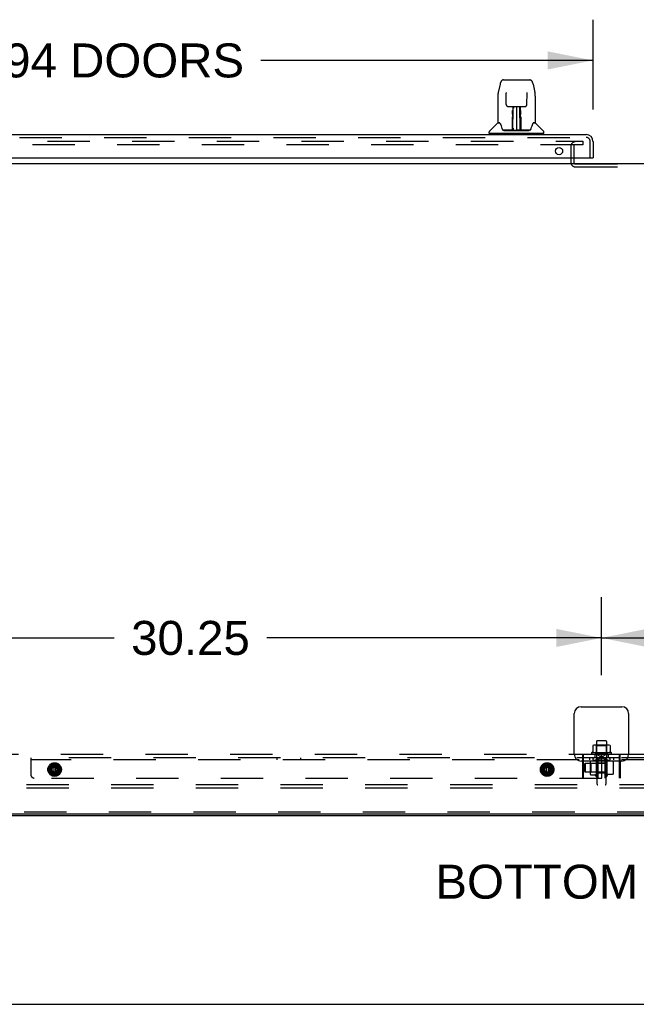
# Model space of a CAD drawing. Header units: inches. Extents: x 0 to 283, y 0 to 183.
# Tile 3 of 114: x 71 to 94, y 0 to 36. Entities that reach past the tile are written whole.
import ezdxf

# ---------------------------------------------------------------- set-up
doc = ezdxf.new("R2010")
doc.units = ezdxf.units.IN
doc.header["$LTSCALE"] = 15.583333
doc.header["$MEASUREMENT"] = 0
doc.linetypes.add('HIDDEN', pattern=[0.2, 0.1, -0.1])
doc.layers.get('0').update_dxf_attribs({"linetype": 'CONTINUOUS'})
for name, color, linetype in [('DEFAULT_2', 8, 'HIDDEN'), ('DIMENSIONS', 7, 'CONTINUOUS'), ('LEFTHAND_DOOR_ASSEMBLY', 7, 'CONTINUOUS'), ('SUBPANEL', 7, 'CONTINUOUS')]:
    doc.layers.add(name, color=color, linetype=linetype)
doc.styles.get("Standard").update_dxf_attribs({"font": 'arial.ttf'})
doc.dimstyles.new('DIMSTYLE_1', dxfattribs={"dimtxt": 1.25, "dimasz": 1.666667, "dimexe": 0.09, "dimexo": 0.07, "dimgap": 0.0375, "dimtad": 0, "dimtih": 1, "dimtoh": 1, "dimzin": 4, "dimdsep": 46, "dimtxsty": 'Standard', "dimblk": '_FILLED', "dimblk1": '_FILLED', "dimblk2": '_FILLED', "dimcen": 0.09, "dimadec": 3, "dimazin": 1, "dimtfac": 1, "dimtdec": 3, "dimtofl": 0, "dimtmove": 0, "dimatfit": 3, "dimldrblk": '_FILLED', "dimfxl": 0, "dimtolj": 1, "dimtzin": 4, "dimarcsym": 0})

# ---------------------------------------------------------------- blocks, each defined once
blk = doc.blocks.new('_FILLED')
at = {"color": 0, "linetype": 'ByBlock'}
blk.add_solid([(0, 0), (-1, 0.2), (-1, -0.2)], dxfattribs=at)
blk = doc.blocks.new('*D4')
at = {"layer": 'DIMENSIONS', "color": 2, "linetype": 'Continuous'}
for p, q in [((55.631, 32.931), (55.631, 36.243)), ((92.569, 32.931), (92.569, 36.243)), ((55.631, 34.743), (67.852, 34.743)), ((92.569, 34.743), (80.347, 34.743))]:
    blk.add_line(p, q, dxfattribs=at)
at = {"layer": 'DIMENSIONS', "color": 2, "linetype": 'Continuous', "xscale": 1.6666666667, "yscale": 1.6666666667, "zscale": 1.6666666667, "rotation": 180}
blk.add_blockref('_FILLED', (55.631, 34.743), dxfattribs=at)
at = {"layer": 'DIMENSIONS', "color": 2, "linetype": 'Continuous', "xscale": 1.6666666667, "yscale": 1.6666666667, "zscale": 1.6666666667}
blk.add_blockref('_FILLED', (92.569, 34.743), dxfattribs=at)
at = {"layer": 'DIMENSIONS', "color": 2, "linetype": 'Continuous', "insert": (74.1, 35.368), "char_height": 1.25, "width": 11.24535, "attachment_point": 2, "line_spacing_factor": 0.9}
blk.add_mtext('36.94 DOORS', dxfattribs=at)
blk = doc.blocks.new('*D8')
at = {"layer": 'DIMENSIONS', "color": 2, "linetype": 'Continuous'}
for p, q in [((62.631, 12.12), (62.631, 14.987)), ((92.881, 12.12), (92.881, 14.987)), ((62.631, 13.487), (74.947, 13.487)), ((92.881, 13.487), (80.565, 13.487))]:
    blk.add_line(p, q, dxfattribs=at)
at = {"layer": 'DIMENSIONS', "color": 2, "linetype": 'Continuous', "xscale": 1.6666666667, "yscale": 1.6666666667, "zscale": 1.6666666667, "rotation": 180}
blk.add_blockref('_FILLED', (62.631, 13.487), dxfattribs=at)
at = {"layer": 'DIMENSIONS', "color": 2, "linetype": 'Continuous', "xscale": 1.6666666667, "yscale": 1.6666666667, "zscale": 1.6666666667}
blk.add_blockref('_FILLED', (92.881, 13.487), dxfattribs=at)
at = {"layer": 'DIMENSIONS', "color": 2, "linetype": 'Continuous', "insert": (77.756, 14.112), "char_height": 1.25, "width": 4.36803, "attachment_point": 2, "line_spacing_factor": 0.9}
blk.add_mtext('30.25', dxfattribs=at)
blk = doc.blocks.new('*D9')
at = {"layer": 'DIMENSIONS', "color": 2, "linetype": 'Continuous'}
for p, q in [((92.881, 12.12), (92.881, 14.987)), ((123.131, 12.12), (123.131, 14.987)), ((92.881, 13.487), (105.197, 13.487)), ((123.131, 13.487), (110.815, 13.487))]:
    blk.add_line(p, q, dxfattribs=at)
at = {"layer": 'DIMENSIONS', "color": 2, "linetype": 'Continuous', "xscale": 1.6666666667, "yscale": 1.6666666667, "zscale": 1.6666666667, "rotation": 180}
blk.add_blockref('_FILLED', (92.881, 13.487), dxfattribs=at)
at = {"layer": 'DIMENSIONS', "color": 2, "linetype": 'Continuous', "xscale": 1.6666666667, "yscale": 1.6666666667, "zscale": 1.6666666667}
blk.add_blockref('_FILLED', (123.131, 13.487), dxfattribs=at)
at = {"layer": 'DIMENSIONS', "color": 2, "linetype": 'Continuous', "insert": (108.006, 14.112), "char_height": 1.25, "width": 4.36803, "attachment_point": 2, "line_spacing_factor": 0.9}
blk.add_mtext('30.25', dxfattribs=at)

msp = doc.modelspace()

# ---------------------------------------------------------------- linework, layer by layer
at = {"color": 7, "linetype": 'Continuous'}
for p, q in [((53.569, 30.953), (132.194, 30.953)), ((92.131, 10.953), (93.631, 10.953)), ((91.881, 9.203), (91.881, 10.703)), ((93.881, 10.703), (93.881, 9.203)), ((92.562, 9.519), (92.562, 9.518)), ((92.562, 9.518), (92.562, 9.3)), ((93.137, 9.539), (92.625, 9.539)), ((92.698, 9.673), (92.698, 9.539)), ((93.034, 9.703), (92.728, 9.703)), ((93.064, 9.673), (93.064, 9.539)), ((93.2, 9.518), (93.2, 9.3)), ((92.525, 9.273), (93.237, 9.273)), ((92.557, 9.291), (92.557, 9.291)), ((93.631, 8.953), (92.131, 8.953)), ((53.694, 7.016), (132.131, 7.016)), ((65.756, 6.953), (120.006, 6.953)), ((0, 0), (283.333, 0))]:
    msp.add_line(p, q, dxfattribs=at)
for points in [[(92.568, 9.527), (92.567, 9.526), (92.565, 9.525), (92.564, 9.524), (92.563, 9.522), (92.563, 9.521), (92.562, 9.519)], [(93.194, 9.527), (93.195, 9.526), (93.197, 9.525), (93.198, 9.524), (93.199, 9.522), (93.199, 9.521), (93.2, 9.519), (93.2, 9.518)], [(92.562, 9.3), (92.562, 9.298), (92.562, 9.297), (92.562, 9.296), (92.561, 9.295), (92.561, 9.295), (92.56, 9.294), (92.56, 9.294), (92.56, 9.293), (92.559, 9.293), (92.559, 9.292), (92.559, 9.292), (92.558, 9.292), (92.558, 9.292), (92.558, 9.291), (92.558, 9.291), (92.557, 9.291), (92.557, 9.291)], [(93.205, 9.291), (93.205, 9.291), (93.205, 9.291), (93.204, 9.291), (93.204, 9.291), (93.204, 9.292), (93.204, 9.292), (93.203, 9.292), (93.203, 9.292), (93.203, 9.293), (93.202, 9.293), (93.202, 9.294), (93.202, 9.294), (93.201, 9.295), (93.201, 9.295), (93.201, 9.296), (93.2, 9.297), (93.2, 9.298), (93.2, 9.3)]]:
    msp.add_lwpolyline(points, dxfattribs=at)
for centre, radius, start, end in [((92.131, 10.703), 0.25, 90, 180), ((93.631, 10.703), 0.25, 0, 90), ((92.625, 9.398), 0.141, 90, 113.95), ((92.728, 9.673), 0.03, 90, 180), ((93.034, 9.673), 0.03, 0, 90), ((93.137, 9.398), 0.141, 66.05, 90), ((92.131, 9.203), 0.25, 180, 270), ((92.547, 9.241), 0.0384, 124.4497, 270), ((92.881, 8.673), 0.698, 117.6814, 120.6631), ((92.881, 8.673), 0.698, 59.3369, 62.3186), ((93.215, 9.241), 0.0384, 270, 55.5503), ((93.631, 9.203), 0.25, 270, 360)]:
    msp.add_arc(centre, radius, start, end, dxfattribs=at)
at = {"layer": 'DEFAULT_2', "color": 8, "linetype": 'HIDDEN'}
for p, q in [((56.912, 31.766), (92.194, 31.766)), ((92.194, 31.641), (56.912, 31.641)), ((91.756, 31.591), (91.756, 30.982)), ((91.86, 31.591), (91.86, 30.982)), ((92.194, 31.766), (92.194, 31.641)), ((91.91, 30.932), (95.102, 30.932)), ((91.91, 30.828), (95.102, 30.828)), ((92.698, 9.519), (92.678, 9.539)), ((92.698, 9.539), (92.698, 9.078)), ((93.065, 9.519), (92.698, 9.519)), ((92.698, 9.223), (92.698, 9.519)), ((93.064, 9.539), (93.064, 9.078)), ((93.065, 9.519), (93.085, 9.539)), ((93.065, 9.223), (93.065, 9.519)), ((92.547, 9.203), (93.215, 9.203)), ((93.146, 9.078), (92.617, 9.078)), ((92.698, 9.223), (92.678, 9.203)), ((92.698, 9.223), (93.065, 9.223)), ((93.065, 9.223), (93.085, 9.203)), ((93.146, 8.972), (92.617, 8.972)), ((92.715, 8.91), (92.715, 8.108)), ((93.047, 8.91), (93.047, 8.108)), ((129.381, 8.078), (56.381, 8.078)), ((129.381, 7.953), (56.381, 7.953)), ((119.944, 7.078), (65.819, 7.078))]:
    msp.add_line(p, q, dxfattribs=at)
for centre, radius, start, end in [((91.91, 31.591), 0.154, 90, 180), ((91.91, 31.591), 0.05, 90, 180), ((91.91, 30.982), 0.154, 180, 270), ((91.91, 30.982), 0.05, 180, 270), ((92.617, 9.025), 0.053, 90, 270), ((93.146, 9.025), 0.053, 270, 90), ((92.653, 8.91), 0.0625, 0, 90), ((93.11, 8.91), 0.0625, 90, 180), ((92.745, 8.108), 0.03, 180, 270), ((93.017, 8.108), 0.03, 270, 360)]:
    msp.add_arc(centre, radius, start, end, dxfattribs=at)
at = {"layer": 'LEFTHAND_DOOR_ASSEMBLY', "color": 7, "linetype": 'Continuous'}
for p, q in [((89.147, 33.872), (89.082, 33.567)), ((89.271, 34.027), (90.241, 34.027)), ((90.365, 33.872), (90.43, 33.567)), ((89.067, 33.423), (89.067, 32.46)), ((89.067, 33.423), (89.067, 33.423)), ((89.368, 33.562), (89.368, 33.559)), ((89.368, 33.559), (89.368, 33.554)), ((89.368, 33.554), (89.369, 33.548)), ((89.369, 33.548), (89.369, 33.538)), ((89.376, 33.12), (89.369, 33.538)), ((90.136, 33.12), (90.143, 33.543)), ((90.143, 33.543), (90.144, 33.552)), ((90.144, 33.552), (90.144, 33.557)), ((90.445, 33.423), (90.445, 32.46)), ((89.456, 33.043), (89.517, 33.043)), ((89.557, 33.043), (89.955, 33.043)), ((89.616, 33.043), (89.613, 32.689)), ((89.618, 32.184), (89.633, 33.043)), ((89.642, 33.039), (89.641, 32.99)), ((89.642, 33.043), (89.642, 33.039)), ((89.756, 33.043), (89.756, 32.173)), ((89.871, 32.99), (89.87, 33.043)), ((89.894, 32.184), (89.879, 33.043)), ((89.899, 32.689), (89.896, 33.043)), ((89.995, 33.043), (90.056, 33.043)), ((89.605, 32.764), (89.606, 32.803)), ((89.606, 32.874), (89.606, 32.903)), ((89.606, 32.84), (89.606, 32.874)), ((89.606, 32.803), (89.606, 32.84)), ((89.614, 32.804), (89.613, 32.764)), ((89.613, 32.689), (89.613, 32.764)), ((89.613, 32.689), (89.613, 32.669)), ((89.613, 32.669), (89.613, 32.661)), ((89.613, 32.661), (89.615, 32.661)), ((89.614, 32.909), (89.614, 32.878)), ((89.614, 32.878), (89.614, 32.842)), ((89.614, 32.842), (89.614, 32.804)), ((89.629, 32.818), (89.614, 32.818)), ((89.614, 32.8), (89.629, 32.8)), ((89.615, 32.661), (89.614, 32.584)), ((89.898, 32.818), (89.883, 32.818)), ((89.883, 32.8), (89.898, 32.8)), ((89.897, 32.661), (89.898, 32.584)), ((89.898, 32.824), (89.898, 32.861)), ((89.899, 32.784), (89.898, 32.824)), ((89.899, 32.689), (89.899, 32.784)), ((89.899, 32.669), (89.899, 32.689)), ((89.899, 32.67), (89.899, 32.679)), ((89.899, 32.642), (89.899, 32.67)), ((89.899, 32.661), (89.899, 32.669)), ((89.906, 32.903), (89.906, 32.874)), ((89.906, 32.874), (89.906, 32.84)), ((89.906, 32.84), (89.906, 32.803)), ((89.906, 32.803), (89.907, 32.764)), ((89.058, 32.436), (88.764, 32.141)), ((89.135, 32.452), (89.075, 32.452)), ((89.079, 32.444), (89.141, 32.444)), ((89.138, 32.449), (89.139, 32.448)), ((89.602, 32.196), (89.605, 32.518)), ((89.612, 32.491), (89.604, 32.491)), ((89.609, 32.196), (89.612, 32.491)), ((89.613, 32.237), (89.614, 32.329)), ((89.614, 32.584), (89.614, 32.584)), ((89.614, 32.577), (89.614, 32.584)), ((89.614, 32.565), (89.614, 32.577)), ((89.616, 32.577), (89.614, 32.577)), ((89.614, 32.574), (89.622, 32.574)), ((89.614, 32.329), (89.614, 32.564)), ((89.89, 32.574), (89.898, 32.574)), ((89.898, 32.577), (89.896, 32.577)), ((89.898, 32.584), (89.898, 32.582)), ((89.898, 32.582), (89.898, 32.57)), ((89.898, 32.57), (89.898, 32.567)), ((89.898, 32.567), (89.898, 32.566)), ((89.898, 32.329), (89.898, 32.564)), ((89.898, 32.329), (89.899, 32.237)), ((89.9, 32.491), (89.903, 32.196)), ((89.907, 32.518), (89.91, 32.196)), ((90.369, 32.441), (90.373, 32.448)), ((90.371, 32.444), (90.433, 32.444)), ((90.373, 32.448), (90.373, 32.448)), ((90.377, 32.452), (90.377, 32.452)), ((90.437, 32.452), (90.377, 32.452)), ((90.454, 32.436), (90.748, 32.141)), ((88.752, 32.058), (88.752, 32.113)), ((90.752, 32.05), (88.76, 32.05)), ((88.811, 32.05), (88.811, 32.011)), ((89.603, 32.176), (89.27, 32.176)), ((89.292, 32.169), (90.22, 32.169)), ((89.605, 32.177), (89.603, 32.176)), ((89.606, 32.173), (89.605, 32.173)), ((89.608, 32.178), (89.608, 32.176)), ((89.611, 32.188), (89.612, 32.189)), ((89.611, 32.187), (89.611, 32.188)), ((89.611, 32.186), (89.611, 32.187)), ((89.612, 32.208), (89.613, 32.237)), ((89.612, 32.208), (89.612, 32.184)), ((89.612, 32.198), (89.612, 32.208)), ((89.612, 32.191), (89.612, 32.198)), ((89.612, 32.189), (89.612, 32.191)), ((89.618, 32.173), (89.623, 32.169)), ((89.628, 32.251), (89.62, 32.251)), ((89.622, 32.176), (89.621, 32.176)), ((89.628, 32.251), (89.627, 32.175)), ((89.627, 32.175), (89.756, 32.173)), ((89.885, 32.175), (89.756, 32.173)), ((89.885, 32.175), (89.884, 32.251)), ((89.892, 32.251), (89.884, 32.251)), ((89.889, 32.169), (89.894, 32.173)), ((89.891, 32.176), (89.89, 32.176)), ((89.899, 32.237), (89.9, 32.21)), ((89.9, 32.21), (89.9, 32.197)), ((89.9, 32.184), (89.9, 32.208)), ((89.9, 32.197), (89.9, 32.193)), ((89.9, 32.193), (89.9, 32.19)), ((89.9, 32.19), (89.901, 32.189)), ((89.9, 32.184), (89.9, 32.182)), ((89.901, 32.189), (89.901, 32.188)), ((89.901, 32.186), (89.901, 32.186)), ((89.904, 32.176), (89.904, 32.178)), ((89.904, 32.178), (89.905, 32.178)), ((89.906, 32.171), (89.906, 32.173)), ((90.242, 32.176), (89.909, 32.176)), ((90.701, 32.05), (90.701, 32.011)), ((90.76, 32.058), (90.76, 32.113)), ((92.549, 31.157), (92.569, 31.157))]:
    msp.add_line(p, q, dxfattribs=at)
at = {"layer": 'LEFTHAND_DOOR_ASSEMBLY', "color": 3, "linetype": 'Continuous'}
for p, q in [((55.878, 32.011), (92.322, 32.011)), ((92.569, 31.765), (92.569, 31.157)), ((55.651, 31.157), (92.549, 31.157))]:
    msp.add_line(p, q, dxfattribs=at)
at = {"layer": 'LEFTHAND_DOOR_ASSEMBLY', "color": 8, "linetype": 'HIDDEN'}
for p, q in [((55.878, 31.907), (92.322, 31.907)), ((92.465, 31.157), (92.465, 31.765))]:
    msp.add_line(p, q, dxfattribs=at)
at = {"layer": 'LEFTHAND_DOOR_ASSEMBLY', "color": 7, "linetype": 'Continuous'}
for points in [[(89.271, 34.027), (89.268, 34.027), (89.255, 34.025), (89.242, 34.022), (89.229, 34.017), (89.218, 34.01), (89.208, 34.002), (89.199, 33.993), (89.19, 33.983), (89.183, 33.973), (89.177, 33.962), (89.171, 33.949), (89.165, 33.936), (89.16, 33.921), (89.155, 33.904), (89.15, 33.885), (89.147, 33.872)], [(90.365, 33.872), (90.362, 33.885), (90.357, 33.904), (90.352, 33.921), (90.347, 33.936), (90.341, 33.95), (90.335, 33.962), (90.329, 33.973), (90.321, 33.984), (90.313, 33.994), (90.304, 34.003), (90.294, 34.01), (90.282, 34.017), (90.27, 34.022), (90.257, 34.025), (90.243, 34.027), (90.241, 34.027)], [(89.082, 33.567), (89.076, 33.536), (89.071, 33.497), (89.068, 33.457), (89.067, 33.423)], [(89.368, 33.566), (89.368, 33.566), (89.368, 33.566), (89.368, 33.566), (89.368, 33.565), (89.368, 33.564), (89.368, 33.562)], [(90.144, 33.557), (90.144, 33.561), (90.144, 33.563), (90.144, 33.564), (90.144, 33.565), (90.144, 33.566), (90.144, 33.566)], [(90.445, 33.423), (90.444, 33.457), (90.441, 33.497), (90.436, 33.537), (90.43, 33.567)], [(89.376, 33.12), (89.377, 33.114), (89.378, 33.103), (89.382, 33.092), (89.387, 33.082), (89.393, 33.073), (89.401, 33.064), (89.409, 33.057), (89.419, 33.051), (89.429, 33.047), (89.44, 33.044), (89.45, 33.043), (89.455, 33.043)], [(89.517, 33.043), (89.526, 33.043), (89.537, 33.043), (89.548, 33.043), (89.557, 33.043)], [(89.955, 33.043), (89.964, 33.043), (89.975, 33.043), (89.986, 33.043), (89.995, 33.043)], [(90.057, 33.043), (90.063, 33.043), (90.074, 33.044), (90.084, 33.048), (90.094, 33.052), (90.104, 33.058), (90.112, 33.066), (90.12, 33.074), (90.126, 33.083), (90.131, 33.094), (90.134, 33.104), (90.136, 33.115), (90.136, 33.12)], [(89.605, 32.593), (89.605, 32.615), (89.605, 32.637), (89.605, 32.656), (89.605, 32.673)], [(89.614, 32.909), (89.614, 32.908), (89.613, 32.906), (89.612, 32.905), (89.61, 32.904), (89.608, 32.904), (89.606, 32.903)], [(89.613, 32.669), (89.613, 32.668), (89.614, 32.665), (89.615, 32.661)], [(89.897, 32.661), (89.898, 32.664), (89.899, 32.668)], [(89.898, 32.861), (89.898, 32.894), (89.898, 32.909)], [(89.9, 32.491), (89.9, 32.571), (89.9, 32.596), (89.9, 32.62), (89.899, 32.642)], [(89.907, 32.673), (89.907, 32.656), (89.907, 32.637), (89.907, 32.615), (89.907, 32.593), (89.907, 32.569), (89.907, 32.518)], [(89.135, 32.452), (89.136, 32.452), (89.137, 32.451), (89.138, 32.45), (89.138, 32.449)], [(89.135, 32.452), (89.135, 32.452), (89.135, 32.452), (89.135, 32.452)], [(89.138, 32.449), (89.137, 32.45), (89.137, 32.451), (89.137, 32.451), (89.137, 32.452), (89.137, 32.452)], [(89.144, 32.444), (89.143, 32.445), (89.141, 32.447), (89.14, 32.448), (89.139, 32.449), (89.138, 32.449)], [(89.139, 32.448), (89.143, 32.441), (89.157, 32.413), (89.171, 32.377), (89.187, 32.335), (89.203, 32.287), (89.217, 32.24)], [(89.605, 32.518), (89.605, 32.543), (89.605, 32.593)], [(89.898, 32.566), (89.898, 32.566), (89.898, 32.565), (89.898, 32.565)], [(90.295, 32.24), (90.309, 32.286), (90.324, 32.333), (90.34, 32.376), (90.355, 32.412), (90.369, 32.441)], [(90.374, 32.449), (90.373, 32.449), (90.372, 32.448), (90.371, 32.447), (90.369, 32.445), (90.368, 32.444)], [(90.373, 32.448), (90.374, 32.449), (90.374, 32.449)], [(90.374, 32.449), (90.375, 32.45), (90.375, 32.451), (90.376, 32.452), (90.377, 32.452)], [(90.375, 32.452), (90.375, 32.452), (90.375, 32.451), (90.375, 32.451), (90.375, 32.45), (90.374, 32.449)], [(89.217, 32.24), (89.22, 32.231), (89.225, 32.219), (89.23, 32.208), (89.235, 32.2), (89.24, 32.192)], [(89.24, 32.192), (89.246, 32.186), (89.253, 32.181), (89.26, 32.178), (89.268, 32.177), (89.27, 32.176)], [(89.601, 32.176), (89.603, 32.177), (89.605, 32.177), (89.607, 32.179), (89.608, 32.18), (89.609, 32.182), (89.609, 32.184)], [(89.605, 32.173), (89.604, 32.173), (89.604, 32.173), (89.603, 32.173), (89.602, 32.173), (89.602, 32.172), (89.601, 32.171)], [(89.611, 32.184), (89.611, 32.182), (89.61, 32.18), (89.609, 32.179), (89.607, 32.178), (89.605, 32.177), (89.605, 32.177)], [(89.605, 32.177), (89.606, 32.177), (89.607, 32.177), (89.608, 32.178)], [(89.608, 32.178), (89.609, 32.179), (89.61, 32.18), (89.61, 32.181), (89.611, 32.182), (89.611, 32.182), (89.611, 32.183), (89.611, 32.183), (89.611, 32.183), (89.611, 32.184), (89.611, 32.184), (89.611, 32.184), (89.611, 32.184), (89.611, 32.185), (89.611, 32.185), (89.611, 32.185), (89.611, 32.186), (89.611, 32.186)], [(89.608, 32.178), (89.61, 32.179), (89.611, 32.18)], [(89.611, 32.18), (89.612, 32.182), (89.612, 32.184)], [(89.611, 32.18), (89.611, 32.18), (89.612, 32.178), (89.613, 32.177), (89.615, 32.176), (89.616, 32.174), (89.618, 32.173)], [(89.617, 32.177), (89.616, 32.177), (89.616, 32.178), (89.615, 32.178), (89.614, 32.179), (89.613, 32.18), (89.612, 32.181), (89.612, 32.182), (89.612, 32.182)], [(89.621, 32.176), (89.62, 32.176), (89.619, 32.177), (89.618, 32.177), (89.617, 32.177)], [(89.894, 32.177), (89.893, 32.177), (89.891, 32.176)], [(89.9, 32.182), (89.9, 32.181), (89.899, 32.18), (89.898, 32.179), (89.897, 32.178), (89.896, 32.178), (89.895, 32.177), (89.894, 32.177)], [(89.894, 32.173), (89.896, 32.174), (89.897, 32.175), (89.898, 32.176), (89.899, 32.177), (89.9, 32.178), (89.901, 32.179), (89.901, 32.18), (89.901, 32.18)], [(89.9, 32.182), (89.901, 32.18), (89.902, 32.179), (89.904, 32.178), (89.904, 32.177)], [(89.901, 32.188), (89.901, 32.187), (89.901, 32.186)], [(89.901, 32.186), (89.901, 32.185), (89.901, 32.185), (89.901, 32.185), (89.901, 32.185), (89.901, 32.184), (89.901, 32.184), (89.901, 32.184), (89.901, 32.183), (89.901, 32.183), (89.901, 32.183), (89.901, 32.182), (89.902, 32.181), (89.902, 32.18), (89.903, 32.179), (89.904, 32.178)], [(89.903, 32.184), (89.903, 32.182), (89.904, 32.18), (89.905, 32.179), (89.907, 32.178), (89.909, 32.177), (89.911, 32.176)], [(89.905, 32.178), (89.906, 32.177), (89.907, 32.177)], [(89.906, 32.171), (89.906, 32.171), (89.906, 32.17), (89.906, 32.17), (89.906, 32.17), (89.907, 32.17), (89.907, 32.17), (89.908, 32.17), (89.908, 32.17), (89.909, 32.17), (89.91, 32.171), (89.91, 32.171), (89.911, 32.171)], [(89.907, 32.177), (89.908, 32.176), (89.909, 32.176)], [(90.242, 32.176), (90.244, 32.177), (90.252, 32.178), (90.259, 32.181), (90.266, 32.186), (90.272, 32.192)], [(90.272, 32.192), (90.277, 32.199), (90.282, 32.208), (90.287, 32.218), (90.292, 32.231), (90.295, 32.24)]]:
    msp.add_lwpolyline(points, dxfattribs=at)
at = {"layer": 'LEFTHAND_DOOR_ASSEMBLY', "color": 3, "linetype": 'Continuous'}
msp.add_circle((91.319, 31.407), 0.133, dxfattribs=at)
at = {"layer": 'LEFTHAND_DOOR_ASSEMBLY', "color": 7, "linetype": 'Continuous'}
for centre, radius, start, end in [((89.079, 32.415), 0.0295, 90, 135), ((89.075, 32.46), 0.00787, 180, 270), ((89.616, 32.568), 0.00886, 359, 89), ((89.896, 32.568), 0.00886, 91, 181), ((90.433, 32.415), 0.0295, 45, 90), ((90.437, 32.46), 0.00787, 270, 360), ((88.791, 32.113), 0.0394, 135, 180), ((88.76, 32.058), 0.00787, 180, 270), ((89.616, 32.176), 0.00787, 182, 258.8695), ((89.627, 32.184), 0.00886, 179.0026, 269), ((89.885, 32.184), 0.00886, 271, 1), ((89.896, 32.176), 0.00787, 281.1329, 358), ((90.721, 32.113), 0.0394, 0, 45), ((90.752, 32.058), 0.00787, 270, 360)]:
    msp.add_arc(centre, radius, start, end, dxfattribs=at)
at = {"layer": 'LEFTHAND_DOOR_ASSEMBLY', "color": 3, "linetype": 'Continuous'}
msp.add_arc((92.322, 31.765), 0.246, 0, 90, dxfattribs=at)
at = {"layer": 'LEFTHAND_DOOR_ASSEMBLY', "color": 8, "linetype": 'HIDDEN'}
msp.add_arc((92.322, 31.765), 0.142, 0, 90, dxfattribs=at)
at = {"layer": 'SUBPANEL', "color": 8, "linetype": 'HIDDEN'}
for p, q in [((57.037, 9.078), (71.881, 9.078)), ((63.631, 9.203), (91.881, 9.203)), ((71.881, 9.078), (71.881, 8.453)), ((93.538, 9.078), (71.881, 9.078)), ((80.944, 9), (80.944, 9.078)), ((81.819, 9), (81.819, 9.078)), ((92.194, 8.328), (92.194, 9.203)), ((92.224, 8.328), (92.224, 9.203)), ((92.444, 9.078), (92.444, 9)), ((92.631, 9.203), (92.631, 9.078)), ((92.807, 9.053), (92.824, 9.063)), ((92.824, 9.063), (92.843, 9.071)), ((92.843, 9.071), (92.862, 9.076)), ((92.862, 9.076), (92.881, 9.078)), ((92.876, 9.056), (92.876, 9.077)), ((92.88, 9.196), (92.88, 9.2)), ((92.881, 9.203), (92.881, 9.078)), ((92.9, 9.076), (92.881, 9.078)), ((92.882, 9.196), (92.882, 9.2)), ((92.886, 9.056), (92.886, 9.078)), ((92.919, 9.071), (92.9, 9.076)), ((92.938, 9.063), (92.919, 9.071)), ((92.955, 9.053), (92.938, 9.063)), ((93.131, 9.203), (93.131, 9.078)), ((93.319, 9.078), (93.319, 9)), ((113.881, 9.078), (93.569, 9.078)), ((93.881, 9.203), (122.131, 9.203)), ((113.881, 9), (71.881, 9)), ((72.646, 8.821), (72.545, 8.646)), ((72.631, 8.79), (72.637, 8.785)), ((72.631, 8.79), (72.631, 8.79)), ((72.857, 8.826), (72.655, 8.826)), ((72.678, 8.813), (72.834, 8.813)), ((72.689, 8.816), (72.689, 8.779)), ((72.695, 8.826), (72.694, 8.825)), ((72.721, 8.826), (72.721, 8.455)), ((72.721, 8.79), (72.721, 8.491)), ((72.791, 8.826), (72.791, 8.455)), ((72.791, 8.79), (72.791, 8.491)), ((72.818, 8.825), (72.817, 8.826)), ((72.823, 8.816), (72.823, 8.779)), ((72.967, 8.646), (72.866, 8.821)), ((72.881, 8.79), (72.875, 8.785)), ((90.771, 8.821), (90.67, 8.646)), ((90.756, 8.79), (90.762, 8.785)), ((90.982, 8.826), (90.78, 8.826)), ((90.803, 8.813), (90.959, 8.813)), ((90.814, 8.816), (90.814, 8.779)), ((90.82, 8.826), (90.819, 8.825)), ((90.846, 8.826), (90.846, 8.455)), ((90.846, 8.79), (90.846, 8.491)), ((90.916, 8.826), (90.916, 8.455)), ((90.916, 8.79), (90.916, 8.491)), ((90.943, 8.825), (90.942, 8.826)), ((90.948, 8.816), (90.948, 8.779)), ((91.092, 8.646), (90.991, 8.821)), ((91.006, 8.79), (91, 8.785)), ((92.256, 8.828), (92.286, 8.858)), ((92.256, 8.578), (92.256, 8.828)), ((93.006, 8.858), (92.286, 8.858)), ((92.286, 8.858), (92.286, 8.548)), ((92.47, 8.93), (92.47, 8.476)), ((92.49, 8.859), (92.47, 8.879)), ((92.481, 8.956), (92.66, 8.956)), ((92.736, 8.859), (92.49, 8.859)), ((92.49, 8.859), (92.49, 8.547)), ((92.686, 9.021), (92.686, 8.385)), ((92.736, 8.859), (92.756, 8.879)), ((92.736, 8.859), (92.736, 8.547)), ((92.879, 8.993), (92.755, 8.979)), ((92.756, 8.328), (92.756, 9)), ((92.756, 8.891), (93.006, 8.891)), ((92.881, 8.966), (92.881, 8.328)), ((92.883, 8.993), (93.007, 8.979)), ((93.006, 8.996), (93.006, 8.328)), ((93.094, 8.96), (93.076, 9.018)), ((93.076, 9.018), (93.076, 8.388)), ((93.305, 8.953), (93.093, 8.953)), ((93.316, 8.927), (93.316, 8.479)), ((93.538, 8.328), (93.538, 8.953)), ((93.569, 8.953), (93.569, 8.328)), ((72.545, 8.636), (72.646, 8.46)), ((72.565, 8.674), (72.571, 8.672)), ((72.565, 8.607), (72.571, 8.61)), ((72.631, 8.491), (72.637, 8.496)), ((72.631, 8.486), (72.632, 8.485)), ((72.632, 8.485), (72.632, 8.484)), ((72.632, 8.484), (72.633, 8.483)), ((72.633, 8.484), (72.633, 8.483)), ((72.634, 8.482), (72.633, 8.483)), ((72.655, 8.455), (72.857, 8.455)), ((72.834, 8.469), (72.678, 8.469)), ((72.689, 8.502), (72.689, 8.461)), ((72.689, 8.461), (72.695, 8.455)), ((72.823, 8.461), (72.817, 8.455)), ((72.823, 8.502), (72.823, 8.461)), ((72.866, 8.46), (72.967, 8.636)), ((72.881, 8.491), (72.875, 8.496)), ((72.879, 8.483), (72.88, 8.484)), ((72.88, 8.485), (72.881, 8.486)), ((72.88, 8.484), (72.88, 8.485)), ((72.881, 8.486), (72.881, 8.487)), ((72.948, 8.674), (72.941, 8.672)), ((72.948, 8.607), (72.941, 8.61)), ((90.67, 8.636), (90.771, 8.46)), ((90.69, 8.674), (90.696, 8.672)), ((90.69, 8.607), (90.696, 8.61)), ((90.756, 8.491), (90.762, 8.496)), ((90.756, 8.486), (90.757, 8.485)), ((90.757, 8.485), (90.757, 8.484)), ((90.757, 8.484), (90.758, 8.483)), ((90.758, 8.484), (90.758, 8.483)), ((90.759, 8.482), (90.758, 8.483)), ((90.78, 8.455), (90.982, 8.455)), ((90.959, 8.469), (90.803, 8.469)), ((90.814, 8.502), (90.814, 8.461)), ((90.814, 8.461), (90.82, 8.455)), ((90.948, 8.461), (90.942, 8.455)), ((90.948, 8.502), (90.948, 8.461)), ((90.991, 8.46), (91.092, 8.636)), ((91.006, 8.491), (91, 8.496)), ((91.004, 8.483), (91.005, 8.484)), ((91.005, 8.485), (91.006, 8.486)), ((91.005, 8.484), (91.005, 8.485)), ((91.006, 8.486), (91.006, 8.487)), ((91.073, 8.674), (91.066, 8.672)), ((91.073, 8.607), (91.066, 8.61)), ((92.256, 8.578), (92.286, 8.548)), ((93.006, 8.548), (92.286, 8.548)), ((92.49, 8.547), (92.47, 8.527)), ((92.481, 8.451), (92.66, 8.451)), ((92.736, 8.547), (92.49, 8.547)), ((92.736, 8.547), (92.756, 8.527)), ((92.756, 8.516), (93.006, 8.516)), ((93.094, 8.446), (93.076, 8.388)), ((93.305, 8.453), (93.093, 8.453)), ((63.287, 8.328), (122.475, 8.328))]:
    msp.add_line(p, q, dxfattribs=at)
at = {"layer": 'SUBPANEL', "color": 3, "linetype": 'Continuous'}
for p, q in [((91.881, 9.203), (93.881, 9.203)), ((93.538, 8.953), (93.538, 9.203)), ((93.569, 9.078), (93.538, 9.078)), ((93.569, 8.953), (93.569, 9.203))]:
    msp.add_line(p, q, dxfattribs=at)
at = {"layer": 'SUBPANEL', "color": 8, "linetype": 'HIDDEN'}
for points in [[(92.88, 9.2), (92.88, 9.196), (92.878, 9.186), (92.876, 9.175), (92.872, 9.162), (92.868, 9.15), (92.863, 9.137), (92.857, 9.124), (92.85, 9.112), (92.842, 9.099), (92.834, 9.087), (92.824, 9.075), (92.813, 9.062), (92.801, 9.051), (92.79, 9.041)], [(92.876, 9.077), (92.876, 9.096), (92.876, 9.114), (92.877, 9.13), (92.877, 9.145), (92.878, 9.161)], [(92.878, 9.161), (92.878, 9.174), (92.879, 9.186), (92.88, 9.196)], [(92.88, 9.2), (92.881, 9.201), (92.881, 9.203)], [(92.882, 9.2), (92.881, 9.201), (92.881, 9.203)], [(92.972, 9.041), (92.96, 9.051), (92.948, 9.063), (92.938, 9.075), (92.928, 9.087), (92.919, 9.1), (92.912, 9.112), (92.905, 9.125), (92.899, 9.138), (92.894, 9.15), (92.89, 9.163), (92.886, 9.175), (92.884, 9.187), (92.882, 9.196), (92.882, 9.2)], [(92.884, 9.161), (92.884, 9.174), (92.883, 9.186), (92.882, 9.196)], [(92.886, 9.078), (92.886, 9.096), (92.886, 9.114), (92.885, 9.13), (92.885, 9.145), (92.884, 9.161)], [(72.634, 8.8), (72.633, 8.799), (72.633, 8.798), (72.632, 8.797), (72.632, 8.796), (72.631, 8.795), (72.631, 8.794), (72.631, 8.794), (72.631, 8.793), (72.631, 8.792), (72.631, 8.792), (72.631, 8.791), (72.631, 8.791), (72.631, 8.79)], [(72.694, 8.825), (72.693, 8.824), (72.692, 8.823), (72.692, 8.822), (72.691, 8.821), (72.69, 8.82), (72.69, 8.819), (72.689, 8.818), (72.689, 8.817), (72.689, 8.816), (72.689, 8.816)], [(72.822, 8.819), (72.822, 8.82), (72.821, 8.821), (72.821, 8.822), (72.82, 8.823), (72.819, 8.824), (72.818, 8.825)], [(72.822, 8.819), (72.823, 8.818), (72.823, 8.817), (72.823, 8.816), (72.823, 8.816)], [(72.879, 8.798), (72.879, 8.799), (72.878, 8.8)], [(72.879, 8.798), (72.88, 8.797), (72.88, 8.796), (72.881, 8.795), (72.881, 8.794), (72.881, 8.794), (72.881, 8.793), (72.881, 8.792), (72.881, 8.792), (72.881, 8.791), (72.881, 8.791), (72.881, 8.79), (72.881, 8.79)], [(90.759, 8.8), (90.758, 8.799), (90.758, 8.798), (90.757, 8.797), (90.757, 8.796), (90.756, 8.795), (90.756, 8.794), (90.756, 8.794), (90.756, 8.793), (90.756, 8.792), (90.756, 8.792), (90.756, 8.791), (90.756, 8.791)], [(90.756, 8.79), (90.756, 8.79), (90.756, 8.791)], [(90.819, 8.825), (90.818, 8.824), (90.817, 8.823), (90.817, 8.822), (90.816, 8.821), (90.815, 8.82), (90.815, 8.819), (90.814, 8.818), (90.814, 8.817), (90.814, 8.816), (90.814, 8.816)], [(90.948, 8.818), (90.947, 8.819), (90.947, 8.82), (90.946, 8.821), (90.946, 8.822), (90.945, 8.823), (90.944, 8.824), (90.943, 8.825)], [(90.948, 8.818), (90.948, 8.817), (90.948, 8.816), (90.948, 8.816)], [(91.005, 8.796), (91.005, 8.797), (91.004, 8.798), (91.004, 8.799), (91.003, 8.8)], [(91.005, 8.796), (91.006, 8.795), (91.006, 8.794), (91.006, 8.794), (91.006, 8.793), (91.006, 8.792), (91.006, 8.792), (91.006, 8.791), (91.006, 8.791), (91.006, 8.79), (91.006, 8.79)], [(92.755, 8.979), (92.756, 8.991), (92.76, 9.004), (92.768, 9.018), (92.779, 9.031), (92.79, 9.041)], [(92.79, 9.041), (92.792, 9.042), (92.807, 9.053)], [(92.879, 8.993), (92.878, 9.013), (92.877, 9.034), (92.876, 9.056)], [(92.883, 8.993), (92.884, 9.013), (92.885, 9.034), (92.886, 9.056)], [(92.972, 9.041), (92.97, 9.042), (92.955, 9.053)], [(93.007, 8.979), (93.006, 8.991), (93.002, 9.004), (92.994, 9.018), (92.983, 9.031), (92.972, 9.041)], [(72.565, 8.674), (72.564, 8.674), (72.564, 8.674), (72.563, 8.674), (72.563, 8.674), (72.562, 8.673), (72.561, 8.673), (72.561, 8.672), (72.56, 8.672), (72.56, 8.671), (72.559, 8.67), (72.559, 8.67), (72.558, 8.669), (72.558, 8.668), (72.557, 8.667)], [(72.565, 8.607), (72.564, 8.607), (72.564, 8.607), (72.563, 8.607), (72.563, 8.608), (72.562, 8.608), (72.561, 8.608), (72.561, 8.609), (72.56, 8.609), (72.56, 8.61), (72.559, 8.611), (72.559, 8.611), (72.558, 8.612), (72.558, 8.613), (72.557, 8.614)], [(72.631, 8.487), (72.631, 8.487), (72.631, 8.488), (72.631, 8.489), (72.631, 8.489), (72.631, 8.49), (72.631, 8.49), (72.631, 8.491), (72.631, 8.491), (72.632, 8.492), (72.632, 8.492), (72.633, 8.492), (72.633, 8.492), (72.634, 8.492), (72.635, 8.491), (72.636, 8.491), (72.637, 8.491), (72.637, 8.49), (72.638, 8.49), (72.639, 8.489), (72.64, 8.488), (72.641, 8.488), (72.642, 8.487)], [(72.631, 8.491), (72.631, 8.491), (72.631, 8.491), (72.631, 8.49), (72.631, 8.49), (72.631, 8.489), (72.631, 8.488), (72.631, 8.488), (72.631, 8.487), (72.632, 8.486)], [(72.689, 8.466), (72.689, 8.465), (72.689, 8.464), (72.689, 8.463), (72.69, 8.462), (72.69, 8.461), (72.691, 8.46), (72.692, 8.459), (72.692, 8.458), (72.693, 8.457), (72.694, 8.456)], [(72.823, 8.466), (72.823, 8.465), (72.823, 8.464), (72.823, 8.463), (72.822, 8.462), (72.822, 8.461), (72.821, 8.46), (72.821, 8.459), (72.82, 8.458), (72.819, 8.457), (72.818, 8.456)], [(72.881, 8.487), (72.881, 8.487), (72.881, 8.488), (72.881, 8.489), (72.881, 8.489), (72.881, 8.49), (72.881, 8.49), (72.881, 8.491), (72.881, 8.491), (72.88, 8.492), (72.88, 8.492), (72.879, 8.492), (72.879, 8.492), (72.878, 8.492), (72.877, 8.491), (72.876, 8.491), (72.875, 8.491), (72.875, 8.49), (72.874, 8.49), (72.873, 8.489), (72.872, 8.488), (72.871, 8.488), (72.87, 8.487)], [(72.879, 8.484), (72.879, 8.483), (72.878, 8.482)], [(72.881, 8.491), (72.881, 8.491), (72.881, 8.491), (72.881, 8.49), (72.881, 8.49), (72.881, 8.489), (72.881, 8.488), (72.881, 8.488), (72.881, 8.487)], [(72.955, 8.667), (72.954, 8.668), (72.954, 8.669), (72.953, 8.67), (72.953, 8.67), (72.952, 8.671), (72.952, 8.672), (72.951, 8.672), (72.951, 8.673), (72.95, 8.673), (72.95, 8.674), (72.949, 8.674), (72.948, 8.674), (72.948, 8.674), (72.948, 8.674)], [(72.955, 8.614), (72.954, 8.613), (72.954, 8.612), (72.953, 8.611), (72.953, 8.611), (72.952, 8.61), (72.952, 8.609), (72.951, 8.609), (72.951, 8.608), (72.95, 8.608), (72.95, 8.608), (72.949, 8.607), (72.948, 8.607), (72.948, 8.607), (72.948, 8.607)], [(90.69, 8.674), (90.689, 8.674), (90.689, 8.674), (90.688, 8.674), (90.688, 8.674), (90.687, 8.673), (90.686, 8.673), (90.686, 8.672), (90.685, 8.672), (90.685, 8.671), (90.684, 8.67), (90.684, 8.67), (90.683, 8.669), (90.683, 8.668), (90.682, 8.667)], [(90.69, 8.607), (90.689, 8.607), (90.689, 8.607), (90.688, 8.607), (90.688, 8.608), (90.687, 8.608), (90.686, 8.608), (90.686, 8.609), (90.685, 8.609), (90.685, 8.61), (90.684, 8.611), (90.684, 8.611), (90.683, 8.612), (90.683, 8.613), (90.682, 8.614)], [(90.756, 8.487), (90.756, 8.487), (90.756, 8.488), (90.756, 8.489), (90.756, 8.489), (90.756, 8.49), (90.756, 8.49), (90.756, 8.491), (90.756, 8.491), (90.757, 8.492), (90.757, 8.492), (90.758, 8.492), (90.758, 8.492), (90.759, 8.492), (90.76, 8.491), (90.761, 8.491), (90.762, 8.491), (90.762, 8.49), (90.763, 8.49), (90.764, 8.489), (90.765, 8.488), (90.766, 8.488), (90.767, 8.487)], [(90.756, 8.491), (90.756, 8.491), (90.756, 8.491), (90.756, 8.49), (90.756, 8.49), (90.756, 8.489), (90.756, 8.488), (90.756, 8.488), (90.756, 8.487), (90.757, 8.486)], [(90.814, 8.466), (90.814, 8.465), (90.814, 8.464), (90.814, 8.463), (90.815, 8.462), (90.815, 8.461), (90.816, 8.46), (90.817, 8.459), (90.817, 8.458), (90.818, 8.457), (90.819, 8.456)], [(90.948, 8.466), (90.948, 8.465), (90.948, 8.464), (90.948, 8.463), (90.947, 8.462), (90.947, 8.461), (90.946, 8.46), (90.946, 8.459), (90.945, 8.458), (90.944, 8.457), (90.943, 8.456)], [(91.006, 8.487), (91.006, 8.487), (91.006, 8.488), (91.006, 8.489), (91.006, 8.489), (91.006, 8.49), (91.006, 8.49), (91.006, 8.491), (91.006, 8.491), (91.005, 8.492), (91.005, 8.492), (91.004, 8.492), (91.004, 8.492), (91.003, 8.492), (91.002, 8.491), (91.001, 8.491), (91, 8.491), (91, 8.49), (90.999, 8.49), (90.998, 8.489), (90.997, 8.488), (90.996, 8.488), (90.995, 8.487)], [(91.004, 8.484), (91.004, 8.483), (91.003, 8.482)], [(91.006, 8.491), (91.006, 8.491), (91.006, 8.491), (91.006, 8.49), (91.006, 8.49), (91.006, 8.489), (91.006, 8.488), (91.006, 8.488), (91.006, 8.487)], [(91.08, 8.667), (91.079, 8.668), (91.079, 8.669), (91.078, 8.67), (91.078, 8.67), (91.077, 8.671), (91.077, 8.672), (91.076, 8.672), (91.076, 8.673), (91.075, 8.673), (91.075, 8.674), (91.074, 8.674), (91.073, 8.674), (91.073, 8.674), (91.073, 8.674)], [(91.08, 8.614), (91.079, 8.613), (91.079, 8.612), (91.078, 8.611), (91.078, 8.611), (91.077, 8.61), (91.077, 8.609), (91.076, 8.609), (91.076, 8.608), (91.075, 8.608), (91.075, 8.608), (91.074, 8.607), (91.073, 8.607), (91.073, 8.607), (91.073, 8.607)]]:
    msp.add_lwpolyline(points, dxfattribs=at)
for centre, radius in [((72.756, 8.641), 0.25), ((72.756, 8.641), 0.22), ((72.756, 8.641), 0.21), ((72.756, 8.641), 0.172), ((72.756, 8.641), 0.172), ((72.756, 8.641), 0.135), ((72.756, 8.641), 0.125), ((72.756, 8.641), 0.124), ((72.756, 8.641), 0.094), ((90.881, 8.641), 0.25), ((90.881, 8.641), 0.22), ((90.881, 8.641), 0.21), ((90.881, 8.641), 0.172), ((90.881, 8.641), 0.172), ((90.881, 8.641), 0.135), ((90.881, 8.641), 0.125), ((90.881, 8.641), 0.124), ((90.881, 8.641), 0.094)]:
    msp.add_circle(centre, radius, dxfattribs=at)
for centre, radius, start, end in [((92.644, 8.966), 0.237, 0, 90), ((92.644, 8.966), 0.112, 0, 90), ((93.118, 8.966), 0.237, 90, 180), ((93.118, 8.966), 0.112, 90, 180), ((72.678, 8.641), 0.172, 90, 270), ((72.756, 8.641), 0.154, 103.2627, 256.7373), ((72.655, 8.816), 0.01, 90, 150), ((72.756, 8.641), 0.154, 283.2627, 76.7373), ((72.834, 8.641), 0.172, 270, 90), ((72.857, 8.816), 0.01, 30, 90), ((90.803, 8.641), 0.172, 90, 270), ((90.881, 8.641), 0.154, 103.2627, 256.7373), ((90.78, 8.816), 0.01, 90, 150), ((90.881, 8.641), 0.154, 283.2627, 76.7373), ((90.959, 8.641), 0.172, 270, 90), ((90.982, 8.816), 0.01, 30, 90), ((92.611, 8.93), 0.141, 173.0882, 180), ((92.481, 8.946), 0.01, 90, 173.1077), ((92.64, 8.966), 0.01, 270, 332.1031), ((93.136, 8.703), 0.551, 144.7108, 152.1031), ((92.718, 9), 0.0384, 0, 145.5503), ((93.044, 8.996), 0.0384, 34.4497, 180), ((93.104, 8.963), 0.01, 195.5685, 270), ((93.305, 8.943), 0.01, 7.0624, 90), ((93.175, 8.927), 0.141, 0, 7.1935), ((72.006, 8.453), 0.125, 180, 270), ((72.553, 8.641), 0.01, 150, 210), ((72.756, 8.641), 0.191, 233.428, 249.4625), ((72.655, 8.465), 0.01, 210, 270), ((72.756, 8.641), 0.191, 290.5375, 306.572), ((72.857, 8.465), 0.01, 270, 330), ((72.959, 8.641), 0.01, 330, 30), ((90.678, 8.641), 0.01, 150, 210), ((90.881, 8.641), 0.191, 233.428, 249.4625), ((90.78, 8.465), 0.01, 210, 270), ((90.881, 8.641), 0.191, 290.5375, 306.572), ((90.982, 8.465), 0.01, 270, 330), ((91.084, 8.641), 0.01, 330, 30), ((92.611, 8.476), 0.141, 180, 186.9118), ((92.481, 8.461), 0.01, 186.8923, 270), ((92.64, 8.441), 0.01, 27.8969, 90), ((93.136, 8.703), 0.551, 207.8969, 215.2892), ((92.718, 8.406), 0.0384, 214.4497, 360), ((93.044, 8.41), 0.0384, 180, 325.5503), ((93.104, 8.443), 0.01, 90, 164.4315), ((93.305, 8.463), 0.01, 270, 352.9376), ((93.175, 8.479), 0.141, 352.8065, 360)]:
    msp.add_arc(centre, radius, start, end, dxfattribs=at)

# ---------------------------------------------------------------- texts
at = {"layer": 'DIMENSIONS', "color": 2, "linetype": 'Continuous', "insert": (92.975, 5.138), "char_height": 1.25, "width": 12.38848, "attachment_point": 2, "line_spacing_factor": 0.9}
msp.add_mtext('BOTTOM VIEW', dxfattribs=at)

# ---------------------------------------------------------------- dimensions: what is measured, and where the dimension line sits
at = {"layer": 'DIMENSIONS', "color": 2, "linetype": 'Continuous'}
dim = msp.add_linear_dim(base=(92.569, 34.743), p1=(55.631, 32.861), p2=(92.569, 32.861), text='<> DOORS', dimstyle='DIMSTYLE_1', dxfattribs=at)
dim.commit()
dim.dimension.update_dxf_attribs({"geometry": '*D4', "text_midpoint": (74.1, 34.743), "dimtype": 160})
for base, p1, p2, picture, middle in [((92.881, 13.487), (62.631, 15.057), (92.881, 15.057), '*D8', (77.758, 13.48)), ((123.131, 13.487), (92.881, 15.057), (123.131, 15.057), '*D9', (108.008, 13.48))]:
    dim = msp.add_linear_dim(base=base, p1=p1, p2=p2, dimstyle='DIMSTYLE_1', dxfattribs=at)
    dim.commit()
    dim.dimension.update_dxf_attribs({"geometry": picture, "text_midpoint": middle, "dimtype": 160})

doc.saveas('drawing.dxf')
